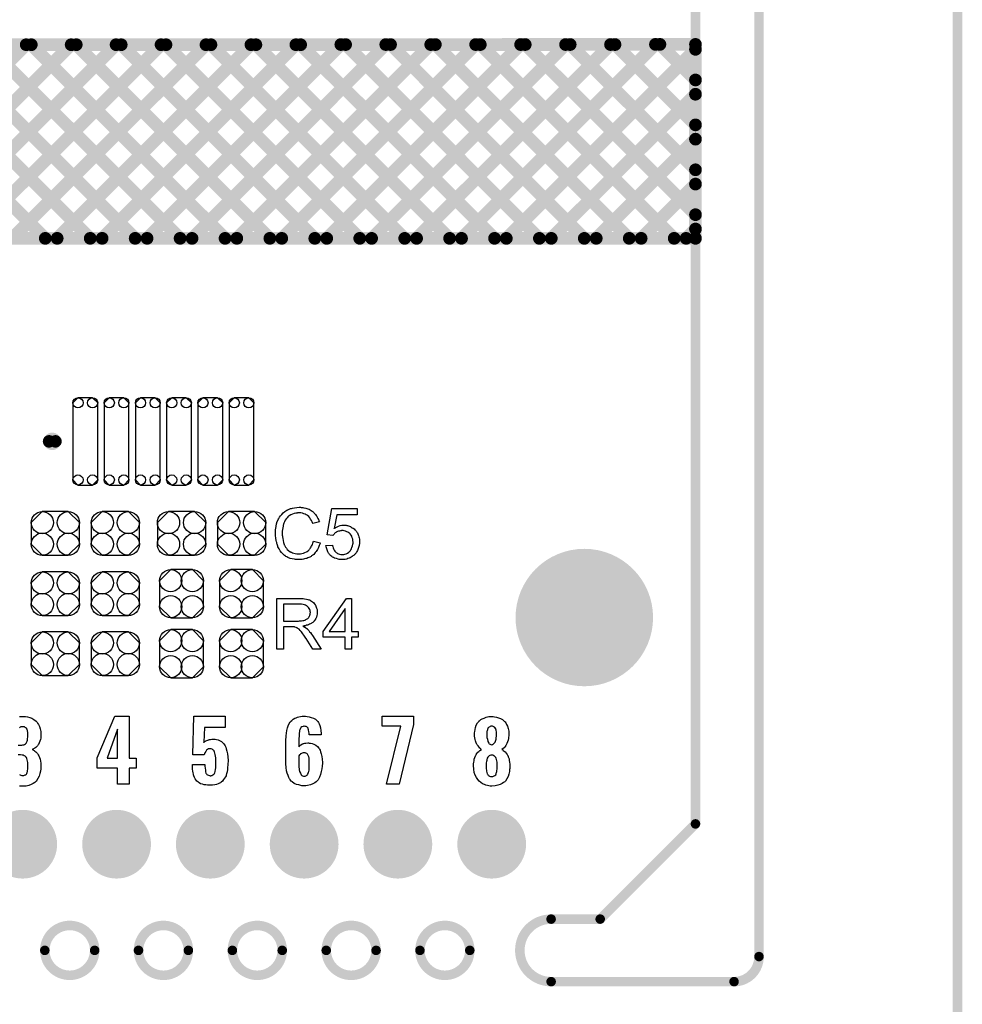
# Model space of a CAD drawing. Extents: x -0.07 to 0.95, y -0.15 to 2.1.
# Tile 14 of 15: x 0.36 to 0.95, y 0.95 to 1.57. Entities that reach past the tile are written whole.
import ezdxf

# ---------------------------------------------------------------- set-up
doc = ezdxf.new("R2010")
doc.units = 0
doc.layers.get('0').update_dxf_attribs({"linetype": 'CONTINUOUS'})
for name, color, linetype in [('gko', 6, 'CONTINUOUS'), ('gto', 2, 'CONTINUOUS'), ('gts', 1, 'CONTINUOUS')]:
    doc.layers.add(name, color=color, linetype=linetype)

# ---------------------------------------------------------------- blocks, each defined once
blk = doc.blocks.new('D27')
at = {"const_width": 0.003}
blk.add_lwpolyline([(-0.0015, 0, 1), (0.0015, 0, 1)], format="xyb", close=True, dxfattribs=at)
blk = doc.blocks.new('D61')
at = {"const_width": 0.00395}
blk.add_lwpolyline([(-0.001975, 0, 1), (0.001975, 0, 1)], format="xyb", close=True, dxfattribs=at)
blk = doc.blocks.new('D26')
at = {"const_width": 0.004}
blk.add_lwpolyline([(-0.002, 0, 1), (0.002, 0, 1)], format="xyb", close=True, dxfattribs=at)
blk = doc.blocks.new('D65')
blk.add_lwpolyline([(0.0068, 0.0152), (-0.0068, 0.0152), (-0.0138, 0.0082), (-0.0138, -0.0082), (-0.0068, -0.0152), (0.0068, -0.0152), (0.0138, -0.0082), (0.0138, 0.0082)], close=True)
for centre in [(-0.0068, 0.0082), (0.0068, 0.0082), (-0.0068, -0.0082), (0.0068, -0.0082)]:
    blk.add_circle(centre, 0.007)
blk = doc.blocks.new('D66')
blk.add_lwpolyline([(-0.0152, 0.0068), (-0.0152, -0.0068), (-0.0082, -0.0138), (0.0082, -0.0138), (0.0152, -0.0068), (0.0152, 0.0068), (0.0082, 0.0138), (-0.0082, 0.0138)], close=True)
for centre in [(-0.0082, 0.0068), (0.0082, 0.0068), (-0.0082, -0.0068), (0.0082, -0.0068)]:
    blk.add_circle(centre, 0.007)
blk = doc.blocks.new('D71')
blk.add_lwpolyline([(0.0078, -0.0243), (0.0078, 0.0243), (0.0046, 0.0275), (-0.0046, 0.0275), (-0.0078, 0.0243), (-0.0078, -0.0243), (-0.0046, -0.0275), (0.0046, -0.0275)], close=True)
for centre in [(-0.0046, 0.0243), (0.0046, 0.0243), (-0.0046, -0.0243), (0.0046, -0.0243)]:
    blk.add_circle(centre, 0.0032)
blk = doc.blocks.new('D36')
at = {"const_width": 0.02165}
blk.add_lwpolyline([(-0.010825, 0, 1), (0.010825, 0, 1)], format="xyb", close=True, dxfattribs=at)
blk = doc.blocks.new('D38')
at = {"const_width": 0.0433}
blk.add_lwpolyline([(-0.02165, 0, 1), (0.02165, 0, 1)], format="xyb", close=True, dxfattribs=at)

msp = doc.modelspace()

# ---------------------------------------------------------------- linework, layer by layer
at = {"layer": 'gko', "color": 6, "const_width": 0.006}
for points in [[(0.825, 0.9764), (0.825, 2.1)], [(0.785, 1.06), (0.785, 2.055)], [(0.95, -0.05), (0.95, 2.01)], [(0.725, 1), (0.785, 1.06)], [(0.6941, 1), (0.6941, 1)], [(0.6941, 1), (0.6941, 1)], [(0.6941, 1), (0.725, 1)], [(0.3753, 0.9803), (0.3753, 0.9803)], [(0.4067, 0.9803), (0.4067, 0.9803)], [(0.4067, 0.9803), (0.4067, 0.9803)], [(0.4343, 0.9803), (0.4343, 0.9803)], [(0.4657, 0.9803), (0.4657, 0.9803)], [(0.4657, 0.9803), (0.4657, 0.9803)], [(0.4934, 0.9803), (0.4934, 0.9803)], [(0.5248, 0.9803), (0.5248, 0.9803)], [(0.5248, 0.9803), (0.5248, 0.9803)], [(0.5525, 0.9803), (0.5525, 0.9803)], [(0.5839, 0.9803), (0.5839, 0.9803)], [(0.5839, 0.9803), (0.5839, 0.9803)], [(0.6115, 0.9803), (0.6115, 0.9803)], [(0.6429, 0.9803), (0.6429, 0.9803)], [(0.6429, 0.9803), (0.6429, 0.9803)], [(0.6941, 0.9606), (0.8093, 0.9606)], [(0.8093, 0.9606), (0.8093, 0.9606)], [(0.8093, 0.9606), (0.8093, 0.9606)]]:
    msp.add_lwpolyline(points, dxfattribs=at)
for points in [[(0.4067, 0.9803, 1), (0.3753, 0.9803)], [(0.4657, 0.9803, 1), (0.4343, 0.9803)], [(0.5248, 0.9803, 1), (0.4934, 0.9803)], [(0.5839, 0.9803, 1), (0.5525, 0.9803)], [(0.6429, 0.9803, 1), (0.6115, 0.9803)], [(0.6941, 1, 1), (0.6941, 0.9606)], [(0.3753, 0.9803, 1), (0.4067, 0.9803)], [(0.4343, 0.9803, 1), (0.4657, 0.9803)], [(0.4934, 0.9803, 1), (0.5248, 0.9803)], [(0.5525, 0.9803, 1), (0.5839, 0.9803)], [(0.6115, 0.9803, 1), (0.6429, 0.9803)], [(0.8093, 0.9606, 0.416066), (0.825, 0.9764)]]:
    msp.add_lwpolyline(points, format="xyb", dxfattribs=at)
at = {"layer": 'gto', "color": 2}
for points, const_width in [([(0.115, 1.5507), (0.785, 1.5511)], 0.008), ([(0.2417, 1.4289), (0.3636, 1.5509)], 0.008), ([(0.2537, 1.5508), (0.3756, 1.4289)], 0.008), ([(0.27, 1.4289), (0.3919, 1.5509)], 0.008), ([(0.282, 1.5508), (0.4039, 1.4289)], 0.008), ([(0.2983, 1.4289), (0.4202, 1.5509)], 0.008), ([(0.3103, 1.5508), (0.4322, 1.4289)], 0.008), ([(0.3265, 1.4289), (0.4485, 1.5509)], 0.008), ([(0.3386, 1.5508), (0.4605, 1.4289)], 0.008), ([(0.3548, 1.4289), (0.4768, 1.5509)], 0.008), ([(0.3668, 1.5509), (0.4888, 1.4289)], 0.008), ([(0.3831, 1.4289), (0.5051, 1.5509)], 0.008), ([(0.3951, 1.5509), (0.517, 1.4289)], 0.008), ([(0.4114, 1.4289), (0.5334, 1.5509)], 0.008), ([(0.4234, 1.5509), (0.5453, 1.4289)], 0.008), ([(0.4397, 1.4289), (0.5617, 1.551)], 0.008), ([(0.4516, 1.5509), (0.5736, 1.4289)], 0.008), ([(0.468, 1.4289), (0.59, 1.551)], 0.008), ([(0.4799, 1.5509), (0.6019, 1.4289)], 0.008), ([(0.4962, 1.4289), (0.6183, 1.551)], 0.008), ([(0.5082, 1.5509), (0.6302, 1.4289)], 0.008), ([(0.5245, 1.4289), (0.6466, 1.551)], 0.008), ([(0.5364, 1.5509), (0.6585, 1.4289)], 0.008), ([(0.5528, 1.4289), (0.6749, 1.551)], 0.008), ([(0.5647, 1.551), (0.6867, 1.4289)], 0.008), ([(0.5811, 1.4289), (0.7032, 1.551)], 0.008), ([(0.593, 1.551), (0.715, 1.4289)], 0.008), ([(0.6094, 1.4289), (0.7315, 1.551)], 0.008), ([(0.6212, 1.551), (0.7433, 1.4289)], 0.008), ([(0.6377, 1.4289), (0.7598, 1.5511)], 0.008), ([(0.6495, 1.551), (0.7716, 1.4289)], 0.008), ([(0.6659, 1.4289), (0.785, 1.548)], 0.008), ([(0.6778, 1.551), (0.785, 1.4438)], 0.008), ([(0.7061, 1.551), (0.785, 1.4721)], 0.008), ([(0.7343, 1.551), (0.785, 1.5004)], 0.008), ([(0.7626, 1.5511), (0.785, 1.5287)], 0.008), ([(0.785, 1.5511), (0.785, 1.4289)], 0.008), ([(0.6942, 1.4289), (0.785, 1.5197)], 0.008), ([(0.7225, 1.4289), (0.785, 1.4914)], 0.008), ([(0.7508, 1.4289), (0.785, 1.4631)], 0.008), ([(0.7791, 1.4289), (0.785, 1.4348)], 0.008), ([(0.115, 1.4289), (0.785, 1.4289)], 0.008), ([(0.378, 1.301), (0.378, 1.301)], 0.007), ([(0.382, 1.301), (0.382, 1.301)], 0.007), ([(0.382, 1.301), (0.382, 1.301)], 0.007)]:
    msp.add_lwpolyline(points, dxfattribs=dict(at, const_width=const_width))
at = {"layer": 'gto', "color": 2, "const_width": 0.007}
for points in [[(0.382, 1.301, 1), (0.378, 1.301)], [(0.378, 1.301, 1), (0.382, 1.301)]]:
    msp.add_lwpolyline(points, format="xyb", dxfattribs=at)
at = {"layer": 'gto', "color": 2}
for points in [[(0.5363, 1.2595), (0.5367, 1.2594), (0.5372, 1.2594), (0.5377, 1.2594), (0.5383, 1.2592), (0.5396, 1.2589), (0.541, 1.2585), (0.5417, 1.2582), (0.5423, 1.2579), (0.543, 1.2575), (0.5436, 1.2571), (0.5436, 1.257), (0.5437, 1.257), (0.5439, 1.2569), (0.5442, 1.2566), (0.5444, 1.2564), (0.5447, 1.2561), (0.545, 1.2557), (0.5454, 1.2553), (0.5458, 1.2549), (0.5461, 1.2543), (0.5466, 1.2538), (0.5469, 1.2532), (0.5473, 1.2525), (0.5476, 1.2518), (0.5479, 1.251), (0.5482, 1.2502), (0.544, 1.2492), (0.544, 1.2493), (0.544, 1.2494), (0.5439, 1.2496), (0.5438, 1.2498), (0.5437, 1.2501), (0.5436, 1.2504), (0.5432, 1.2512), (0.5427, 1.252), (0.5422, 1.2528), (0.5415, 1.2536), (0.5407, 1.2543), (0.5406, 1.2544), (0.5404, 1.2546), (0.5399, 1.2548), (0.5393, 1.2552), (0.5385, 1.2554), (0.5376, 1.2557), (0.5366, 1.2559), (0.5354, 1.2559), (0.5351, 1.2559), (0.5348, 1.2559), (0.5345, 1.2559), (0.5341, 1.2558), (0.5333, 1.2557), (0.5323, 1.2555), (0.5313, 1.2552), (0.5302, 1.2547), (0.5292, 1.2541), (0.5292, 1.2541), (0.5291, 1.254), (0.5288, 1.2538), (0.5284, 1.2534), (0.5279, 1.2529), (0.5273, 1.2522), (0.5267, 1.2514), (0.5262, 1.2504), (0.5258, 1.2494), (0.5258, 1.2493), (0.5257, 1.2492), (0.5257, 1.2491), (0.5256, 1.2489), (0.5255, 1.2486), (0.5254, 1.2483), (0.5253, 1.2475), (0.5251, 1.2466), (0.5249, 1.2455), (0.5248, 1.2444), (0.5248, 1.2432), (0.5248, 1.2432), (0.5248, 1.243), (0.5248, 1.2428), (0.5248, 1.2425), (0.5248, 1.2422), (0.5248, 1.2418), (0.5249, 1.2413), (0.5249, 1.2408), (0.5251, 1.2397), (0.5253, 1.2385), (0.5256, 1.2373), (0.526, 1.2361), (0.526, 1.2361), (0.526, 1.236), (0.5261, 1.2358), (0.5262, 1.2356), (0.5265, 1.2351), (0.5269, 1.2344), (0.5274, 1.2337), (0.528, 1.2329), (0.5288, 1.2322), (0.5297, 1.2315), (0.5297, 1.2315), (0.5298, 1.2315), (0.5299, 1.2314), (0.5301, 1.2313), (0.5303, 1.2312), (0.5306, 1.2311), (0.5313, 1.2308), (0.5321, 1.2305), (0.533, 1.2303), (0.534, 1.2301), (0.5351, 1.2301), (0.5354, 1.2301), (0.5357, 1.2301), (0.536, 1.2301), (0.5364, 1.2302), (0.5372, 1.2303), (0.5382, 1.2306), (0.5391, 1.2309), (0.5401, 1.2314), (0.5406, 1.2317), (0.5411, 1.2321), (0.5412, 1.2321), (0.5412, 1.2322), (0.5413, 1.2323), (0.5415, 1.2325), (0.5417, 1.2327), (0.5419, 1.233), (0.5422, 1.2333), (0.5424, 1.2336), (0.5427, 1.234), (0.543, 1.2345), (0.5433, 1.235), (0.5436, 1.2355), (0.5438, 1.2361), (0.5441, 1.2368), (0.5443, 1.2375), (0.5445, 1.2382), (0.5487, 1.2371), (0.5487, 1.2371), (0.5487, 1.2369), (0.5486, 1.2366), (0.5485, 1.2363), (0.5483, 1.2358), (0.5481, 1.2353), (0.5479, 1.2348), (0.5476, 1.2342), (0.547, 1.2329), (0.5461, 1.2316), (0.5456, 1.2309), (0.5451, 1.2303), (0.5446, 1.2297), (0.5439, 1.2292), (0.5439, 1.2291), (0.5438, 1.229), (0.5436, 1.229), (0.5433, 1.2288), (0.543, 1.2285), (0.5426, 1.2283), (0.5421, 1.2281), (0.5416, 1.2278), (0.541, 1.2276), (0.5403, 1.2273), (0.5396, 1.2271), (0.5389, 1.2269), (0.5381, 1.2267), (0.5373, 1.2266), (0.5364, 1.2265), (0.5355, 1.2265), (0.535, 1.2265), (0.5346, 1.2265), (0.5342, 1.2265), (0.5337, 1.2266), (0.5331, 1.2266), (0.5325, 1.2267), (0.5311, 1.227), (0.5297, 1.2273), (0.5284, 1.2278), (0.5277, 1.2282), (0.5271, 1.2285), (0.527, 1.2286), (0.5269, 1.2286), (0.5267, 1.2288), (0.5266, 1.229), (0.5263, 1.2291), (0.526, 1.2294), (0.5256, 1.2297), (0.5252, 1.2301), (0.5248, 1.2305), (0.5244, 1.2309), (0.5236, 1.232), (0.5228, 1.2333), (0.5221, 1.2346), (0.5221, 1.2347), (0.522, 1.2348), (0.522, 1.2351), (0.5218, 1.2353), (0.5218, 1.2357), (0.5216, 1.2362), (0.5214, 1.2367), (0.5213, 1.2372), (0.5212, 1.2378), (0.521, 1.2385), (0.5207, 1.24), (0.5206, 1.2416), (0.5205, 1.2432), (0.5205, 1.2433), (0.5205, 1.2435), (0.5205, 1.2437), (0.5205, 1.2441), (0.5205, 1.2445), (0.5206, 1.245), (0.5206, 1.2456), (0.5207, 1.2462), (0.5209, 1.2475), (0.5212, 1.249), (0.5217, 1.2505), (0.5224, 1.2519), (0.5224, 1.252), (0.5224, 1.2521), (0.5225, 1.2523), (0.5227, 1.2525), (0.5229, 1.2528), (0.5231, 1.2532), (0.5237, 1.254), (0.5245, 1.255), (0.5254, 1.2559), (0.5265, 1.2568), (0.5278, 1.2576), (0.5278, 1.2576), (0.5279, 1.2577), (0.5281, 1.2578), (0.5284, 1.2579), (0.5287, 1.2581), (0.5291, 1.2582), (0.5296, 1.2584), (0.5301, 1.2586), (0.5306, 1.2588), (0.5312, 1.2589), (0.5325, 1.2592), (0.534, 1.2594), (0.5355, 1.2595), (0.536, 1.2595), (0.5363, 1.2595)], [(0.572, 1.2548), (0.5592, 1.2548), (0.5575, 1.2462), (0.5576, 1.2462), (0.5576, 1.2463), (0.5578, 1.2464), (0.558, 1.2465), (0.5583, 1.2466), (0.5586, 1.2468), (0.5594, 1.2472), (0.5603, 1.2476), (0.5613, 1.2479), (0.5624, 1.2481), (0.563, 1.2482), (0.564, 1.2482), (0.5643, 1.2482), (0.5646, 1.2481), (0.565, 1.2481), (0.5655, 1.248), (0.566, 1.2479), (0.5671, 1.2475), (0.5677, 1.2473), (0.5683, 1.247), (0.5689, 1.2466), (0.5695, 1.2463), (0.5701, 1.2458), (0.5706, 1.2453), (0.5707, 1.2453), (0.5708, 1.2452), (0.5709, 1.245), (0.5711, 1.2448), (0.5713, 1.2445), (0.5716, 1.2442), (0.5718, 1.2437), (0.5721, 1.2433), (0.5723, 1.2428), (0.5726, 1.2422), (0.5728, 1.2416), (0.5731, 1.2409), (0.5733, 1.2402), (0.5734, 1.2394), (0.5735, 1.2387), (0.5735, 1.2378), (0.5735, 1.2378), (0.5735, 1.2376), (0.5735, 1.2374), (0.5735, 1.2371), (0.5734, 1.2367), (0.5734, 1.2363), (0.5733, 1.2358), (0.5732, 1.2353), (0.5729, 1.2341), (0.5725, 1.2328), (0.5722, 1.2322), (0.5718, 1.2316), (0.5715, 1.2309), (0.571, 1.2303), (0.571, 1.2303), (0.5709, 1.2302), (0.5707, 1.23), (0.5704, 1.2297), (0.5701, 1.2295), (0.5698, 1.2291), (0.5693, 1.2288), (0.5688, 1.2284), (0.5682, 1.228), (0.5676, 1.2277), (0.5669, 1.2274), (0.5662, 1.2271), (0.5654, 1.2268), (0.5645, 1.2266), (0.5636, 1.2265), (0.5626, 1.2265), (0.5622, 1.2265), (0.5619, 1.2265), (0.5615, 1.2266), (0.5611, 1.2266), (0.5606, 1.2266), (0.5601, 1.2268), (0.5589, 1.2271), (0.5577, 1.2275), (0.5571, 1.2278), (0.5565, 1.2281), (0.556, 1.2284), (0.5554, 1.2289), (0.5554, 1.2289), (0.5553, 1.229), (0.5552, 1.2291), (0.555, 1.2293), (0.5548, 1.2296), (0.5546, 1.2298), (0.5543, 1.2302), (0.554, 1.2306), (0.5538, 1.231), (0.5535, 1.2315), (0.553, 1.2327), (0.5526, 1.2339), (0.5524, 1.2346), (0.5523, 1.2354), (0.5564, 1.2357), (0.5564, 1.2357), (0.5564, 1.2356), (0.5565, 1.2354), (0.5565, 1.2352), (0.5567, 1.2347), (0.5569, 1.234), (0.5571, 1.2333), (0.5575, 1.2325), (0.558, 1.2318), (0.5585, 1.2312), (0.5586, 1.2311), (0.5588, 1.2309), (0.5592, 1.2307), (0.5597, 1.2304), (0.5602, 1.2302), (0.5609, 1.2299), (0.5617, 1.2297), (0.5626, 1.2297), (0.5629, 1.2297), (0.5631, 1.2297), (0.5636, 1.2298), (0.5643, 1.23), (0.565, 1.2302), (0.5658, 1.2306), (0.5667, 1.2311), (0.567, 1.2314), (0.5674, 1.2318), (0.5674, 1.2319), (0.5675, 1.2319), (0.5676, 1.2321), (0.5677, 1.2322), (0.568, 1.2327), (0.5684, 1.2333), (0.5687, 1.2341), (0.5691, 1.2351), (0.5693, 1.2363), (0.5694, 1.2369), (0.5694, 1.2375), (0.5694, 1.2375), (0.5694, 1.2376), (0.5694, 1.2378), (0.5693, 1.2381), (0.5693, 1.2383), (0.5693, 1.2387), (0.5692, 1.2394), (0.5689, 1.2403), (0.5686, 1.2412), (0.5681, 1.242), (0.5675, 1.2428), (0.5675, 1.2428), (0.5674, 1.2429), (0.5672, 1.2431), (0.5667, 1.2434), (0.5662, 1.2438), (0.5655, 1.2441), (0.5646, 1.2444), (0.5637, 1.2447), (0.5631, 1.2448), (0.5622, 1.2448), (0.5619, 1.2447), (0.5614, 1.2447), (0.5608, 1.2445), (0.5603, 1.2444), (0.5597, 1.2442), (0.5591, 1.2439), (0.559, 1.2438), (0.5588, 1.2437), (0.5586, 1.2435), (0.5582, 1.2433), (0.5578, 1.243), (0.5575, 1.2425), (0.557, 1.2421), (0.5567, 1.2416), (0.553, 1.2421), (0.5561, 1.2586), (0.572, 1.2586), (0.572, 1.2548)], [(0.5365, 1.2019), (0.5369, 1.2019), (0.5379, 1.2019), (0.5389, 1.2018), (0.54, 1.2016), (0.541, 1.2014), (0.5415, 1.2012), (0.5419, 1.2011), (0.542, 1.2011), (0.542, 1.2011), (0.5423, 1.2009), (0.5427, 1.2007), (0.5432, 1.2004), (0.5438, 1.2), (0.5444, 1.1994), (0.5449, 1.1988), (0.5455, 1.1981), (0.5455, 1.198), (0.5455, 1.198), (0.5457, 1.1977), (0.5459, 1.1972), (0.5462, 1.1966), (0.5464, 1.1959), (0.5467, 1.1951), (0.5468, 1.1942), (0.5468, 1.1933), (0.5468, 1.1932), (0.5468, 1.1931), (0.5468, 1.1929), (0.5468, 1.1927), (0.5468, 1.1924), (0.5467, 1.1921), (0.5466, 1.1913), (0.5463, 1.1903), (0.5459, 1.1894), (0.5454, 1.1884), (0.545, 1.1879), (0.5446, 1.1875), (0.5446, 1.1874), (0.5445, 1.1874), (0.5444, 1.1872), (0.5442, 1.1871), (0.544, 1.1869), (0.5437, 1.1867), (0.5433, 1.1865), (0.543, 1.1862), (0.5425, 1.186), (0.542, 1.1858), (0.5414, 1.1855), (0.5408, 1.1853), (0.5401, 1.1851), (0.5394, 1.1848), (0.5387, 1.1847), (0.5378, 1.1846), (0.5379, 1.1845), (0.5381, 1.1844), (0.5384, 1.1842), (0.5388, 1.1841), (0.5396, 1.1836), (0.54, 1.1832), (0.5404, 1.183), (0.5405, 1.1829), (0.5407, 1.1826), (0.5411, 1.1823), (0.5415, 1.1818), (0.542, 1.1811), (0.5426, 1.1805), (0.5432, 1.1796), (0.5439, 1.1787), (0.5494, 1.17), (0.5441, 1.17), (0.5399, 1.1767), (0.5399, 1.1767), (0.5398, 1.1768), (0.5397, 1.1769), (0.5396, 1.1771), (0.5393, 1.1776), (0.5388, 1.1783), (0.5383, 1.179), (0.5378, 1.1797), (0.5373, 1.1804), (0.5369, 1.1811), (0.5368, 1.1811), (0.5367, 1.1813), (0.5364, 1.1816), (0.5361, 1.1819), (0.5354, 1.1826), (0.5351, 1.1829), (0.5347, 1.1832), (0.5346, 1.1832), (0.5345, 1.1833), (0.5344, 1.1834), (0.5341, 1.1835), (0.5338, 1.1836), (0.5335, 1.1838), (0.5327, 1.184), (0.5327, 1.184), (0.5326, 1.1841), (0.5324, 1.1841), (0.5322, 1.1841), (0.5319, 1.1842), (0.5315, 1.1842), (0.531, 1.1842), (0.5255, 1.1842), (0.5255, 1.17), (0.5213, 1.17), (0.5213, 1.202), (0.5361, 1.202), (0.5365, 1.2019)], [(0.5356, 1.1984), (0.5255, 1.1984), (0.5255, 1.1878), (0.5351, 1.1878), (0.5356, 1.1879), (0.5363, 1.1879), (0.537, 1.188), (0.5377, 1.1881), (0.5385, 1.1882), (0.5391, 1.1884), (0.5392, 1.1884), (0.5394, 1.1885), (0.5397, 1.1887), (0.54, 1.1889), (0.5405, 1.1891), (0.5409, 1.1895), (0.5413, 1.1899), (0.5416, 1.1903), (0.5417, 1.1904), (0.5418, 1.1906), (0.5419, 1.1909), (0.5421, 1.1912), (0.5422, 1.1916), (0.5424, 1.1921), (0.5424, 1.1927), (0.5425, 1.1932), (0.5425, 1.1933), (0.5425, 1.1933), (0.5424, 1.1936), (0.5424, 1.194), (0.5423, 1.1945), (0.5421, 1.1951), (0.5418, 1.1957), (0.5414, 1.1963), (0.5408, 1.1969), (0.5407, 1.197), (0.5405, 1.1972), (0.5401, 1.1974), (0.5395, 1.1977), (0.5388, 1.198), (0.5379, 1.1982), (0.5369, 1.1984), (0.5356, 1.1984)], [(0.5684, 1.1813), (0.5727, 1.1813), (0.5727, 1.1777), (0.5684, 1.1777), (0.5684, 1.17), (0.5644, 1.17), (0.5644, 1.1777), (0.5505, 1.1777), (0.5505, 1.1813), (0.5652, 1.202), (0.5684, 1.202), (0.5684, 1.1813)], [(0.5644, 1.1956), (0.5544, 1.1813), (0.5644, 1.1813), (0.5644, 1.1956)], [(0.3622, 1.1277), (0.3632, 1.1276), (0.3645, 1.1274), (0.3658, 1.127), (0.3672, 1.1265), (0.3685, 1.1257), (0.3698, 1.1247), (0.37, 1.1246), (0.3703, 1.1242), (0.3708, 1.1235), (0.3714, 1.1226), (0.3719, 1.1214), (0.3724, 1.1199), (0.3727, 1.1183), (0.3729, 1.1163), (0.3729, 1.1161), (0.3729, 1.1157), (0.3728, 1.1149), (0.3727, 1.1141), (0.3725, 1.1131), (0.3722, 1.1121), (0.3718, 1.111), (0.3713, 1.11), (0.3712, 1.1099), (0.371, 1.1096), (0.3707, 1.1092), (0.3702, 1.1087), (0.3697, 1.1082), (0.369, 1.1077), (0.3682, 1.1073), (0.3674, 1.1069), (0.3675, 1.1069), (0.3676, 1.1068), (0.3679, 1.1067), (0.3682, 1.1065), (0.3686, 1.1062), (0.3691, 1.1058), (0.3696, 1.1054), (0.3701, 1.1049), (0.3706, 1.1043), (0.3711, 1.1036), (0.3716, 1.1028), (0.372, 1.1018), (0.3724, 1.1008), (0.3726, 1.0995), (0.3728, 1.0983), (0.3729, 1.0968), (0.3729, 1.0967), (0.3729, 1.0965), (0.3729, 1.0962), (0.3729, 1.0958), (0.3728, 1.0953), (0.3727, 1.0946), (0.3725, 1.0933), (0.3722, 1.0917), (0.3717, 1.0901), (0.371, 1.0885), (0.3701, 1.0871), (0.37, 1.0869), (0.3696, 1.0866), (0.369, 1.086), (0.368, 1.0854), (0.3668, 1.0848), (0.3653, 1.0842), (0.3635, 1.0838), (0.3614, 1.0837), (0.3608, 1.0837), (0.3604, 1.0838), (0.3599, 1.0838), (0.3593, 1.0838)], [(0.3594, 1.1276), (0.3613, 1.1277), (0.3618, 1.1277), (0.3622, 1.1277)], [(0.4285, 1.1014), (0.4328, 1.1014), (0.4328, 1.0951), (0.4285, 1.0951), (0.4285, 1.0851), (0.4211, 1.0851), (0.4211, 1.0951), (0.4082, 1.0951), (0.4082, 1.1016), (0.4193, 1.1279), (0.4285, 1.1279), (0.4285, 1.1014)], [(0.4889, 1.1207), (0.4759, 1.1207), (0.4755, 1.1114), (0.4756, 1.1115), (0.476, 1.1118), (0.4764, 1.1121), (0.4768, 1.1123), (0.4774, 1.1126), (0.4779, 1.1128), (0.478, 1.1128), (0.4783, 1.1129), (0.4786, 1.113), (0.4791, 1.1132), (0.4797, 1.1132), (0.4804, 1.1133), (0.4819, 1.1134), (0.4823, 1.1134), (0.4826, 1.1133), (0.4834, 1.1132), (0.4844, 1.113), (0.4854, 1.1126), (0.4865, 1.1119), (0.4875, 1.111), (0.488, 1.1105), (0.4884, 1.1098), (0.4885, 1.1097), (0.4888, 1.1092), (0.4892, 1.1084), (0.4896, 1.1072), (0.4899, 1.1059), (0.4904, 1.1042), (0.4906, 1.1022), (0.4907, 1.0999), (0.4907, 1.0998), (0.4907, 1.0997), (0.4907, 1.0994), (0.4907, 1.0991), (0.4906, 1.0982), (0.4906, 1.097), (0.4904, 1.0957), (0.4903, 1.0942), (0.4901, 1.0928), (0.4898, 1.0915), (0.4898, 1.0913), (0.4896, 1.0909), (0.4894, 1.0903), (0.489, 1.0896), (0.4885, 1.0887), (0.4879, 1.0879), (0.4872, 1.087), (0.4864, 1.0862), (0.4863, 1.0862), (0.4859, 1.0859), (0.4854, 1.0857), (0.4845, 1.0853), (0.4835, 1.0849), (0.4823, 1.0847), (0.4809, 1.0844), (0.4792, 1.0843), (0.4784, 1.0843), (0.4777, 1.0844), (0.4767, 1.0845), (0.4756, 1.0847), (0.4745, 1.085), (0.4734, 1.0853), (0.4724, 1.0858), (0.4724, 1.0859), (0.472, 1.0862), (0.4716, 1.0865), (0.4711, 1.087), (0.4706, 1.0876), (0.47, 1.0883), (0.4695, 1.0892), (0.4691, 1.0902), (0.4691, 1.0904), (0.4689, 1.0907), (0.4689, 1.0914), (0.4687, 1.0922), (0.4685, 1.0932), (0.4684, 1.0945), (0.4683, 1.0958), (0.4682, 1.0974), (0.4761, 1.0974), (0.4761, 1.0972), (0.4761, 1.0968), (0.4761, 1.0962), (0.4762, 1.0953), (0.4764, 1.0936), (0.4765, 1.0927), (0.4768, 1.092), (0.4768, 1.0919), (0.4769, 1.0917), (0.4771, 1.0915), (0.4774, 1.0912), (0.4778, 1.0908), (0.4783, 1.0906), (0.4789, 1.0904), (0.4795, 1.0903), (0.4798, 1.0903), (0.4801, 1.0904), (0.4804, 1.0905), (0.4812, 1.0908), (0.4815, 1.0911), (0.4819, 1.0914), (0.4819, 1.0915), (0.4819, 1.0916), (0.4821, 1.0918), (0.4823, 1.0922), (0.4825, 1.0931), (0.4828, 1.0942), (0.4828, 1.0943), (0.4828, 1.0946), (0.4829, 1.095), (0.4829, 1.0956), (0.4829, 1.0963), (0.4829, 1.0972), (0.4829, 1.0983), (0.4829, 1.0996), (0.4829, 1.0997), (0.4829, 1.0997), (0.4829, 1.1002), (0.4829, 1.1009), (0.4829, 1.1017), (0.4828, 1.1027), (0.4826, 1.1037), (0.4824, 1.1046), (0.4822, 1.1054), (0.4822, 1.1055), (0.482, 1.1057), (0.4819, 1.106), (0.4816, 1.1064), (0.4812, 1.1067), (0.4807, 1.107), (0.48, 1.1072), (0.4793, 1.1073), (0.4792, 1.1073), (0.4789, 1.1072), (0.4784, 1.1072), (0.4778, 1.1068), (0.4772, 1.1064), (0.4766, 1.1057), (0.476, 1.1047), (0.4759, 1.1042), (0.4757, 1.1035), (0.4686, 1.1035), (0.4692, 1.1278), (0.4889, 1.1278), (0.4889, 1.1207)], [(0.5404, 1.1276), (0.5417, 1.1274), (0.5431, 1.1271), (0.5444, 1.1266), (0.5457, 1.1259), (0.5467, 1.125), (0.5468, 1.1249), (0.5472, 1.1245), (0.5476, 1.1239), (0.5481, 1.123), (0.5485, 1.1219), (0.5489, 1.1205), (0.5492, 1.1189), (0.5493, 1.1169), (0.5494, 1.1162), (0.5417, 1.1162), (0.5417, 1.1164), (0.5417, 1.1167), (0.5417, 1.1172), (0.5416, 1.1179), (0.5414, 1.1192), (0.5412, 1.1199), (0.5411, 1.1204), (0.5411, 1.1204), (0.541, 1.1205), (0.5408, 1.1207), (0.5406, 1.1209), (0.5402, 1.1212), (0.5398, 1.1214), (0.5393, 1.1214), (0.5387, 1.1215), (0.5384, 1.1215), (0.5379, 1.1214), (0.5372, 1.1212), (0.5366, 1.1207), (0.5365, 1.1205), (0.5363, 1.1204), (0.5362, 1.1201), (0.5361, 1.1198), (0.5359, 1.1193), (0.5357, 1.1188), (0.5356, 1.1181), (0.5356, 1.118), (0.5356, 1.1178), (0.5355, 1.1174), (0.5355, 1.1168), (0.5354, 1.116), (0.5354, 1.1151), (0.5353, 1.1141), (0.5353, 1.1129), (0.5353, 1.1086), (0.5355, 1.1087), (0.5358, 1.1092), (0.5365, 1.1098), (0.5375, 1.1104), (0.5376, 1.1104), (0.5377, 1.1104), (0.5381, 1.1106), (0.5385, 1.1107), (0.5391, 1.1109), (0.5397, 1.1109), (0.541, 1.111), (0.5414, 1.111), (0.5417, 1.1109), (0.5426, 1.1109), (0.5437, 1.1106), (0.5447, 1.1102), (0.5459, 1.1096), (0.547, 1.1088), (0.5479, 1.1077), (0.548, 1.1075), (0.5482, 1.1071), (0.5486, 1.1064), (0.549, 1.1054), (0.5494, 1.1041), (0.5497, 1.1025), (0.55, 1.1007), (0.5501, 1.0987), (0.5501, 1.0986), (0.5501, 1.0984), (0.5501, 1.098), (0.5501, 1.0975), (0.55, 1.097), (0.5499, 1.0963), (0.5497, 1.0947), (0.5494, 1.093), (0.549, 1.0911), (0.5483, 1.0894), (0.5474, 1.0878), (0.5473, 1.0876), (0.5469, 1.0872), (0.5462, 1.0865), (0.5453, 1.0859), (0.5441, 1.0852), (0.5426, 1.0845), (0.5407, 1.0841), (0.5397, 1.084), (0.5386, 1.084), (0.538, 1.084), (0.5376, 1.084), (0.5372, 1.084), (0.5366, 1.0841), (0.5353, 1.0845), (0.5338, 1.0849), (0.5324, 1.0855), (0.531, 1.0865), (0.5304, 1.087), (0.5298, 1.0877), (0.5298, 1.0878), (0.5298, 1.0879), (0.5296, 1.0881), (0.5294, 1.0884), (0.529, 1.0892), (0.5285, 1.0904), (0.5279, 1.0919), (0.5275, 1.0935), (0.5272, 1.0956), (0.5271, 1.0979), (0.5271, 1.1131), (0.5271, 1.1132), (0.5271, 1.1134), (0.5271, 1.1138), (0.5272, 1.1143), (0.5272, 1.1149), (0.5273, 1.1155), (0.5274, 1.1171), (0.5277, 1.1189), (0.5282, 1.1206), (0.5288, 1.1224), (0.5296, 1.1239), (0.5296, 1.124), (0.5297, 1.1241), (0.5301, 1.1245), (0.5308, 1.1252), (0.5317, 1.1259), (0.5328, 1.1265), (0.5336, 1.1269), (0.5344, 1.1272), (0.5353, 1.1274), (0.5362, 1.1276), (0.5373, 1.1278), (0.5394, 1.1278), (0.5404, 1.1276)], [(0.6075, 1.1226), (0.5984, 1.0851), (0.5905, 1.0851), (0.5995, 1.1216), (0.5878, 1.1216), (0.5878, 1.1279), (0.6075, 1.1279), (0.6075, 1.1226)], [(0.6576, 1.1276), (0.6585, 1.1275), (0.6597, 1.1273), (0.6609, 1.1269), (0.6622, 1.1264), (0.6635, 1.1257), (0.6646, 1.1247), (0.6647, 1.1246), (0.6651, 1.1242), (0.6656, 1.1236), (0.6661, 1.1227), (0.6666, 1.1215), (0.6671, 1.1201), (0.6674, 1.1185), (0.6675, 1.1167), (0.6675, 1.1165), (0.6675, 1.1161), (0.6674, 1.1154), (0.6673, 1.1146), (0.6672, 1.1137), (0.667, 1.1127), (0.6667, 1.1116), (0.6663, 1.1107), (0.6662, 1.1106), (0.6661, 1.1103), (0.6658, 1.1098), (0.6655, 1.1093), (0.6651, 1.1087), (0.6645, 1.108), (0.6639, 1.1074), (0.6631, 1.1068), (0.6632, 1.1068), (0.6636, 1.1066), (0.664, 1.1063), (0.6646, 1.1058), (0.6651, 1.1053), (0.6658, 1.1046), (0.6664, 1.1038), (0.6669, 1.1028), (0.667, 1.1028), (0.6671, 1.1023), (0.6673, 1.1018), (0.6676, 1.101), (0.6677, 1.1), (0.668, 1.0989), (0.6681, 1.0977), (0.6681, 1.0963), (0.6681, 1.0963), (0.6681, 1.0961), (0.6681, 1.0958), (0.6681, 1.0953), (0.6681, 1.0948), (0.668, 1.0943), (0.6678, 1.0929), (0.6675, 1.0914), (0.667, 1.0898), (0.6663, 1.0883), (0.6654, 1.087), (0.6652, 1.0868), (0.6649, 1.0865), (0.6642, 1.086), (0.6633, 1.0854), (0.6621, 1.0848), (0.6606, 1.0843), (0.6588, 1.0839), (0.6567, 1.0838), (0.6562, 1.0838), (0.6557, 1.0838), (0.6549, 1.0839), (0.6541, 1.0842), (0.6531, 1.0844), (0.6521, 1.0848), (0.651, 1.0853), (0.6499, 1.0861), (0.6489, 1.0869), (0.6479, 1.0879), (0.6471, 1.0892), (0.6463, 1.0907), (0.6457, 1.0924), (0.6454, 1.0944), (0.6452, 1.0967), (0.6452, 1.0968), (0.6452, 1.0968), (0.6452, 1.0973), (0.6453, 1.0979), (0.6454, 1.0988), (0.6456, 1.0998), (0.6457, 1.1008), (0.6461, 1.1019), (0.6465, 1.1029), (0.6466, 1.103), (0.6467, 1.1033), (0.647, 1.1038), (0.6474, 1.1044), (0.648, 1.1051), (0.6486, 1.1057), (0.6493, 1.1063), (0.6502, 1.1068), (0.6502, 1.1069), (0.6499, 1.1071), (0.6496, 1.1074), (0.6492, 1.1078), (0.6487, 1.1084), (0.6481, 1.1091), (0.6476, 1.1098), (0.6471, 1.1107), (0.647, 1.1108), (0.6469, 1.1111), (0.6467, 1.1116), (0.6465, 1.1123), (0.6462, 1.1132), (0.646, 1.1142), (0.6459, 1.1153), (0.6458, 1.1165), (0.6458, 1.1166), (0.6458, 1.1168), (0.6458, 1.117), (0.6459, 1.1174), (0.646, 1.1183), (0.6462, 1.1195), (0.6465, 1.1208), (0.647, 1.1222), (0.6477, 1.1236), (0.6487, 1.1247), (0.6488, 1.1249), (0.6492, 1.1252), (0.6498, 1.1257), (0.6507, 1.1262), (0.6519, 1.1267), (0.6532, 1.1272), (0.6549, 1.1276), (0.6567, 1.1277), (0.6572, 1.1277), (0.6576, 1.1276)], [(0.3585, 1.1095), (0.3603, 1.1095), (0.3608, 1.1096), (0.3614, 1.1097), (0.362, 1.1098), (0.3626, 1.1101), (0.3632, 1.1104), (0.3636, 1.1109), (0.3637, 1.111), (0.3638, 1.1112), (0.364, 1.1116), (0.3642, 1.1121), (0.3644, 1.1128), (0.3645, 1.1137), (0.3646, 1.1147), (0.3647, 1.1158), (0.3647, 1.1159), (0.3647, 1.1163), (0.3647, 1.1168), (0.3646, 1.1174), (0.3644, 1.1188), (0.3642, 1.1193), (0.364, 1.1199), (0.364, 1.12), (0.3638, 1.1202), (0.3636, 1.1203), (0.3634, 1.1206), (0.363, 1.1208), (0.3625, 1.1211), (0.362, 1.1212), (0.3613, 1.1212), (0.361, 1.1212), (0.3606, 1.1212), (0.3603, 1.1211), (0.3598, 1.1209), (0.3594, 1.1206)], [(0.4211, 1.1196), (0.4146, 1.1014), (0.4211, 1.1014), (0.4211, 1.1196)], [(0.6567, 1.1216), (0.6565, 1.1216), (0.6562, 1.1215), (0.6558, 1.1214), (0.6555, 1.1212), (0.6551, 1.121), (0.6547, 1.1207), (0.6543, 1.1202), (0.6543, 1.1201), (0.6542, 1.1199), (0.6541, 1.1196), (0.654, 1.1193), (0.6538, 1.1187), (0.6537, 1.1181), (0.6536, 1.1173), (0.6536, 1.1165), (0.6536, 1.1164), (0.6536, 1.1163), (0.6536, 1.1159), (0.6537, 1.1155), (0.6537, 1.1144), (0.654, 1.1133), (0.6543, 1.112), (0.6549, 1.1109), (0.6552, 1.1105), (0.6557, 1.1102), (0.6562, 1.11), (0.6567, 1.1099), (0.6569, 1.1099), (0.6572, 1.11), (0.6576, 1.1103), (0.6582, 1.1108), (0.6585, 1.1111), (0.6588, 1.1115), (0.6591, 1.1121), (0.6592, 1.1127), (0.6595, 1.1134), (0.6596, 1.1143), (0.6597, 1.1153), (0.6597, 1.1165), (0.6597, 1.1166), (0.6597, 1.1169), (0.6597, 1.1173), (0.6597, 1.1178), (0.6594, 1.119), (0.6592, 1.1197), (0.659, 1.1202), (0.659, 1.1202), (0.6588, 1.1204), (0.6584, 1.1209), (0.6577, 1.1213), (0.6572, 1.1215), (0.6567, 1.1216)], [(0.4755, 1.1114), (0.4754, 1.1114), (0.4754, 1.1113), (0.4755, 1.1114)], [(0.5392, 1.1048), (0.5385, 1.1048), (0.538, 1.1047), (0.5373, 1.1045), (0.5366, 1.1042), (0.5364, 1.1041), (0.5361, 1.1038), (0.5357, 1.1034), (0.5353, 1.1028), (0.5353, 1.096), (0.5353, 1.096), (0.5353, 1.0958), (0.5353, 1.0955), (0.5354, 1.0951), (0.5355, 1.0941), (0.5357, 1.093), (0.5362, 1.0919), (0.5368, 1.0909), (0.5371, 1.0905), (0.5376, 1.0902), (0.5381, 1.09), (0.5387, 1.09), (0.539, 1.09), (0.5392, 1.09), (0.5397, 1.0902), (0.5401, 1.0904), (0.5405, 1.0907), (0.5408, 1.0911), (0.5412, 1.0917), (0.5412, 1.0918), (0.5412, 1.092), (0.5414, 1.0925), (0.5415, 1.093), (0.5417, 1.0939), (0.5417, 1.0948), (0.5418, 1.096), (0.5418, 1.0973), (0.5418, 1.0974), (0.5418, 1.0977), (0.5418, 1.0982), (0.5418, 1.0989), (0.5417, 1.1002), (0.5417, 1.1009), (0.5417, 1.1015), (0.5417, 1.1015), (0.5417, 1.1017), (0.5416, 1.102), (0.5415, 1.1023), (0.5412, 1.1031), (0.5408, 1.1039), (0.5408, 1.104), (0.5407, 1.104), (0.5402, 1.1044), (0.5396, 1.1046), (0.5392, 1.1048)], [(0.3594, 1.0912), (0.3598, 1.0908), (0.3602, 1.0907), (0.3608, 1.0905), (0.3615, 1.0904), (0.3618, 1.0904), (0.3621, 1.0905), (0.3625, 1.0906), (0.363, 1.0908), (0.3634, 1.091), (0.3638, 1.0913), (0.364, 1.0918), (0.364, 1.0919), (0.3641, 1.0921), (0.3643, 1.0925), (0.3644, 1.093), (0.3645, 1.0937), (0.3646, 1.0945), (0.3647, 1.0954), (0.3647, 1.0966), (0.3647, 1.0968), (0.3647, 1.0972), (0.3646, 1.0978), (0.3646, 1.0986), (0.3643, 1.1003), (0.364, 1.1011), (0.3637, 1.1018), (0.3636, 1.1018), (0.3635, 1.102), (0.3633, 1.1023), (0.3629, 1.1026), (0.3624, 1.1029), (0.3617, 1.1032), (0.361, 1.1033), (0.36, 1.1034), (0.36, 1.1034), (0.3598, 1.1035), (0.3585, 1.1035)], [(0.6567, 1.1033), (0.6564, 1.1033), (0.6561, 1.1032), (0.6556, 1.103), (0.6552, 1.1028), (0.6547, 1.1024), (0.6542, 1.102), (0.6539, 1.1013), (0.6539, 1.1013), (0.6538, 1.101), (0.6537, 1.1006), (0.6536, 1.1), (0.6535, 1.0993), (0.6533, 1.0984), (0.6532, 1.0975), (0.6532, 1.0963), (0.6532, 1.0963), (0.6532, 1.0958), (0.6532, 1.0953), (0.6533, 1.0947), (0.6534, 1.0939), (0.6535, 1.0932), (0.6537, 1.0923), (0.6539, 1.0916), (0.6539, 1.0915), (0.6541, 1.0913), (0.6542, 1.091), (0.6546, 1.0907), (0.6549, 1.0903), (0.6554, 1.09), (0.656, 1.0898), (0.6567, 1.0898), (0.6571, 1.0898), (0.6574, 1.0898), (0.6578, 1.09), (0.6583, 1.0902), (0.6587, 1.0905), (0.6592, 1.091), (0.6595, 1.0916), (0.6595, 1.0917), (0.6596, 1.0919), (0.6597, 1.0923), (0.6599, 1.0929), (0.66, 1.0936), (0.6601, 1.0944), (0.6602, 1.0953), (0.6602, 1.0963), (0.6602, 1.0965), (0.6602, 1.0968), (0.6602, 1.0974), (0.6601, 1.0982), (0.6601, 1.0989), (0.6599, 1.0998), (0.6597, 1.1006), (0.6595, 1.1013), (0.6595, 1.1014), (0.6593, 1.1017), (0.6592, 1.1019), (0.6589, 1.1023), (0.6585, 1.1027), (0.658, 1.1029), (0.6574, 1.1032), (0.6567, 1.1033)]]:
    msp.add_lwpolyline(points, dxfattribs=at)

# ---------------------------------------------------------------- block references
at = {"layer": 'gko'}
for p in [(0.785, 1.06), (0.6941, 1), (0.6941, 1), (0.6941, 1), (0.6941, 1), (0.725, 1), (0.725, 1), (0.3753, 0.9803), (0.3753, 0.9803), (0.4067, 0.9803), (0.4067, 0.9803), (0.4067, 0.9803), (0.4067, 0.9803), (0.4343, 0.9803), (0.4343, 0.9803), (0.4657, 0.9803), (0.4657, 0.9803), (0.4657, 0.9803), (0.4657, 0.9803), (0.4934, 0.9803), (0.4934, 0.9803), (0.5248, 0.9803), (0.5248, 0.9803), (0.5248, 0.9803), (0.5248, 0.9803), (0.5525, 0.9803), (0.5525, 0.9803), (0.5839, 0.9803), (0.5839, 0.9803), (0.5839, 0.9803), (0.5839, 0.9803), (0.6115, 0.9803), (0.6115, 0.9803), (0.6429, 0.9803), (0.6429, 0.9803), (0.6429, 0.9803), (0.6429, 0.9803), (0.825, 0.9764), (0.825, 0.9764), (0.6941, 0.9606), (0.6941, 0.9606), (0.8093, 0.9606), (0.8093, 0.9606), (0.8093, 0.9606), (0.8093, 0.9606)]:
    msp.add_blockref('D27', p, dxfattribs=at)
at = {"layer": 'gto'}
for name, p in [('D26', (0.3636, 1.5509)), ('D26', (0.3668, 1.5509)), ('D26', (0.3919, 1.5509)), ('D26', (0.3951, 1.5509)), ('D26', (0.4202, 1.5509)), ('D26', (0.4234, 1.5509)), ('D26', (0.4485, 1.5509)), ('D26', (0.4516, 1.5509)), ('D26', (0.4768, 1.5509)), ('D26', (0.4799, 1.5509)), ('D26', (0.5051, 1.5509)), ('D26', (0.5082, 1.5509)), ('D26', (0.5334, 1.5509)), ('D26', (0.5364, 1.5509)), ('D26', (0.5617, 1.551)), ('D26', (0.5647, 1.551)), ('D26', (0.59, 1.551)), ('D26', (0.593, 1.551)), ('D26', (0.6183, 1.551)), ('D26', (0.6212, 1.551)), ('D26', (0.6466, 1.551)), ('D26', (0.6495, 1.551)), ('D26', (0.6749, 1.551)), ('D26', (0.6778, 1.551)), ('D26', (0.7032, 1.551)), ('D26', (0.7061, 1.551)), ('D26', (0.7315, 1.551)), ('D26', (0.7343, 1.551)), ('D26', (0.7598, 1.5511)), ('D26', (0.7626, 1.5511)), ('D26', (0.785, 1.5511)), ('D26', (0.785, 1.5511)), ('D26', (0.785, 1.548)), ('D26', (0.785, 1.5287)), ('D26', (0.785, 1.5197)), ('D26', (0.785, 1.5004)), ('D26', (0.785, 1.4914)), ('D26', (0.785, 1.4721)), ('D26', (0.785, 1.4631)), ('D26', (0.785, 1.4438)), ('D26', (0.785, 1.4348)), ('D26', (0.3756, 1.4289)), ('D26', (0.3831, 1.4289)), ('D26', (0.4039, 1.4289)), ('D26', (0.4114, 1.4289)), ('D26', (0.4322, 1.4289)), ('D26', (0.4397, 1.4289)), ('D26', (0.4605, 1.4289)), ('D26', (0.468, 1.4289)), ('D26', (0.4888, 1.4289)), ('D26', (0.4962, 1.4289)), ('D26', (0.517, 1.4289)), ('D26', (0.5245, 1.4289)), ('D26', (0.5453, 1.4289)), ('D26', (0.5528, 1.4289)), ('D26', (0.5736, 1.4289)), ('D26', (0.5811, 1.4289)), ('D26', (0.6019, 1.4289)), ('D26', (0.6094, 1.4289)), ('D26', (0.6302, 1.4289)), ('D26', (0.6377, 1.4289)), ('D26', (0.6585, 1.4289)), ('D26', (0.6659, 1.4289)), ('D26', (0.6867, 1.4289)), ('D26', (0.6942, 1.4289)), ('D26', (0.715, 1.4289)), ('D26', (0.7225, 1.4289)), ('D26', (0.7433, 1.4289)), ('D26', (0.7508, 1.4289)), ('D26', (0.7716, 1.4289)), ('D26', (0.7791, 1.4289)), ('D26', (0.785, 1.4289)), ('D26', (0.785, 1.4289)), ('D61', (0.378, 1.301)), ('D61', (0.378, 1.301)), ('D61', (0.382, 1.301)), ('D61', (0.382, 1.301)), ('D61', (0.382, 1.301)), ('D61', (0.382, 1.301))]:
    msp.add_blockref(name, p, dxfattribs=at)
at = {"layer": 'gts'}
for name, p in [('D71', (0.4008, 1.301)), ('D71', (0.4205, 1.301)), ('D71', (0.4402, 1.301)), ('D71', (0.4598, 1.301)), ('D71', (0.4795, 1.301)), ('D71', (0.4992, 1.301)), ('D66', (0.3819, 1.243)), ('D66', (0.4197, 1.243)), ('D66', (0.4614, 1.243)), ('D66', (0.4992, 1.243)), ('D38', (0.715, 1.19)), ('D66', (0.3819, 1.205)), ('D66', (0.4197, 1.205)), ('D65', (0.4614, 1.205)), ('D65', (0.4992, 1.205)), ('D66', (0.3819, 1.1672)), ('D66', (0.4197, 1.1672)), ('D65', (0.4614, 1.1672)), ('D65', (0.4992, 1.1672)), ('D36', (0.3614, 1.0472)), ('D36', (0.4205, 1.0472)), ('D36', (0.4795, 1.0472)), ('D36', (0.5386, 1.0472)), ('D36', (0.5976, 1.0472)), ('D36', (0.6567, 1.0472))]:
    msp.add_blockref(name, p, dxfattribs=at)

doc.saveas('drawing.dxf')
